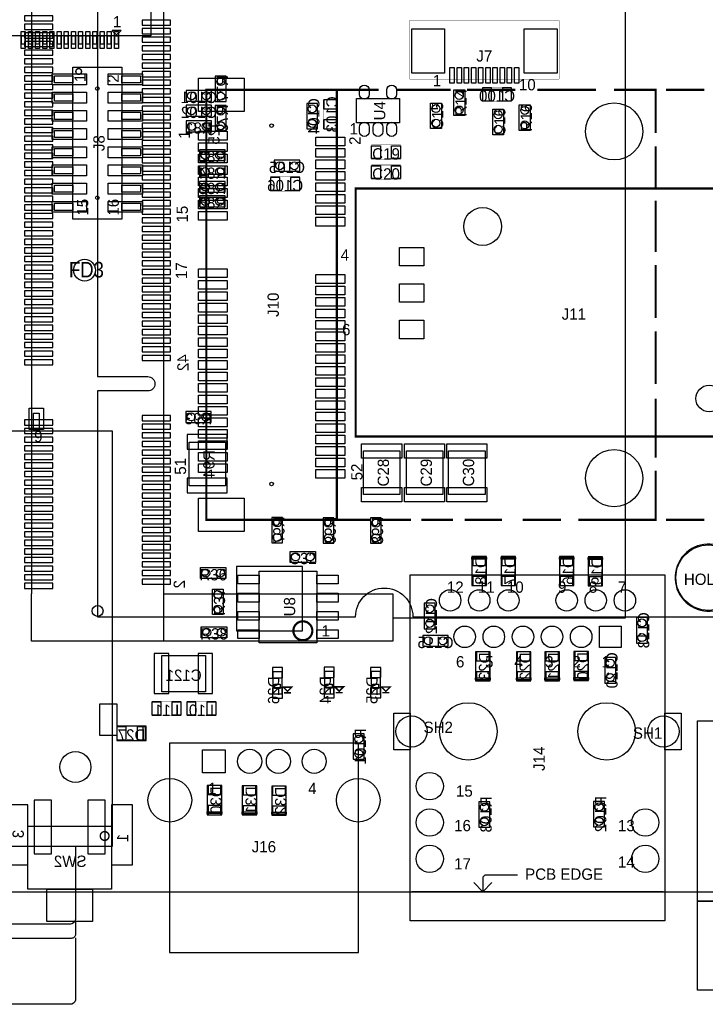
# Model space of a CAD drawing. Extents: x -51 to 4884, y -309 to 4232.
# Tile 3 of 7: x 1222 to 3105, y -309 to 2395. Entities that reach past the tile are written whole.
import ezdxf
from ezdxf.enums import TextEntityAlignment as Align

# ---------------------------------------------------------------- set-up
doc = ezdxf.new("R2010")
doc.units = 0
for name, color, linetype in [('BG_OUTLINE', 2, 'CONTINUOUS'), ('BG_VAR-SOM-MX6_V2', 1, 'CONTINUOUS'), ('PG_ASSEMBLY_BOTTOM', 3, 'CONTINUOUS'), ('PG_ASSEMBLY_TOP', 4, 'CONTINUOUS'), ('PIN_BOTTOM', 6, 'CONTINUOUS'), ('PIN_TOP', 5, 'CONTINUOUS'), ('RD_ASSEMBLY_BOTTOM', 7, 'CONTINUOUS'), ('RD_ASSEMBLY_TOP', 8, 'CONTINUOUS')]:
    doc.layers.add(name, color=color, linetype=linetype)

msp = doc.modelspace()

# ---------------------------------------------------------------- linework, layer by layer
at = {"layer": 'BG_OUTLINE'}
msp.add_lwpolyline([(0, 0), (4724.41, 0), (4724.41, 4133.86), (0, 4133.86)], close=True, dxfattribs=at)
at = {"layer": 'BG_VAR-SOM-MX6_V2'}
msp.add_lwpolyline([(2301.71, 3416.73, -0.414214), (2223.01, 3338.03, -0.414214), (2144.31, 3416.73), (1435.61, 3416.73), (1435.61, 1414.73), (1573.41, 1414.73, -0.414214), (1593.11, 1395.13, -0.414214), (1573.41, 1375.43), (1435.61, 1375.43), (1435.61, 755.33), (2144.31, 755.33, -0.414214), (2223.01, 834.03, -0.414214), (2301.71, 755.33), (3470.61, 755.33), (3470.61, 3416.73)], format="xyb", close=True, dxfattribs=at)
msp.add_lwpolyline([(2301.71, 3416.73, -0.414214), (2223.01, 3338.03, -0.414214), (2144.31, 3416.73), (1435.61, 3416.73), (1435.61, 1414.73), (1573.41, 1414.73, -0.414214), (1593.11, 1395.13, -0.414214), (1573.41, 1375.43), (1435.61, 1375.43), (1435.61, 755.33), (2144.31, 755.33, -0.414214), (2223.01, 834.03, -0.414214), (2301.71, 755.33), (3470.61, 755.33), (3470.61, 3416.73)], format="xyb", close=True, dxfattribs=at)
at = {"layer": 'PG_ASSEMBLY_BOTTOM'}
for points in [[(1616.71, 3353.75), (2246.63, 3353.75), (2246.63, 3483.67), (1254.51, 3483.67), (1254.51, 818.31)], [(1616.71, 3483.67), (1616.71, 688.39)], [(2246.63, 3420.67), (2884.51, 3420.67), (2884.51, 751.39), (2246.63, 751.39)], [(2246.63, 818.31), (2246.63, 688.39), (1254.51, 688.39), (1254.51, 818.31)], [(1616.71, 818.31), (2246.63, 818.31)]]:
    msp.add_lwpolyline(points, dxfattribs=at)
for points in [[(1759, 2240), (1759, 2170), (1789, 2170), (1789, 2240)], [(1749, 2201), (1679, 2201), (1679, 2171), (1749, 2171)], [(2010, 2165), (2010, 2095), (2040, 2095), (2040, 2165)], [(1749, 2160), (1679, 2160), (1679, 2130), (1749, 2130)], [(1789, 2089), (1789, 2159), (1759, 2159), (1759, 2089)], [(1679, 2087), (1749, 2087), (1749, 2117), (1679, 2117)], [(1716, 2008), (1786, 2008), (1786, 2038), (1716, 2038)], [(1921, 1979), (1991, 1979), (1991, 2009), (1921, 2009)], [(1716, 1963), (1786, 1963), (1786, 1993), (1716, 1993)], [(1716, 1921), (1786, 1921), (1786, 1951), (1716, 1951)], [(1716, 1881), (1786, 1881), (1786, 1911), (1716, 1911)], [(1678, 1289), (1748, 1289), (1748, 1319), (1678, 1319)], [(1787, 1235), (1787, 1115), (1687, 1115), (1687, 1235)], [(1914, 1028), (1914, 958), (1944, 958), (1944, 1028)], [(2055, 1027), (2055, 957), (2085, 957), (2085, 1027)], [(2185, 1027), (2185, 957), (2215, 957), (2215, 1027)], [(2504, 841), (2504, 921), (2464, 921), (2464, 841)], [(2584, 841), (2584, 921), (2544, 921), (2544, 841)], [(2744, 841), (2744, 921), (2704, 921), (2704, 841)], [(2823, 840), (2823, 920), (2783, 920), (2783, 840)], [(2504, 918), (2504, 913), (2464, 913), (2464, 918)], [(2584, 918), (2584, 913), (2544, 913), (2544, 918)], [(2744, 918), (2744, 913), (2704, 913), (2704, 918)], [(2823, 917), (2823, 912), (2783, 912), (2783, 917)], [(2333, 792), (2333, 722), (2363, 722), (2363, 792)], [(2916, 753), (2916, 683), (2946, 683), (2946, 753)], [(2399, 704), (2329, 704), (2329, 674), (2399, 674)], [(2474, 659), (2474, 579), (2514, 579), (2514, 659)], [(2586, 659), (2586, 579), (2626, 579), (2626, 659)], [(2664, 659), (2664, 579), (2704, 579), (2704, 659)], [(2744, 660), (2744, 580), (2784, 580), (2784, 660)], [(1612, 649), (1732, 649), (1732, 549), (1612, 549)], [(2829, 643), (2829, 573), (2859, 573), (2859, 643)], [(1917.91, 542.16), (1917.91, 605.16), (1941.53, 605.16), (1941.53, 542.16)], [(2059.91, 542.86), (2059.91, 605.86), (2083.53, 605.86), (2083.53, 542.86)], [(2187.91, 542.56), (2187.91, 605.56), (2211.53, 605.56), (2211.53, 542.56)], [(1937.59, 557.91), (1921.85, 557.91), (1921.85, 569.72), (1937.59, 569.72)], [(2079.59, 558.61), (2063.85, 558.61), (2063.85, 570.42), (2079.59, 570.42)], [(2207.59, 558.31), (2191.85, 558.31), (2191.85, 570.12), (2207.59, 570.12)], [(2474, 582), (2474, 587), (2514, 587), (2514, 582)], [(2586, 582), (2586, 587), (2626, 587), (2626, 582)], [(2664, 582), (2664, 587), (2704, 587), (2704, 582)], [(2744, 583), (2744, 588), (2784, 588), (2784, 583)], [(1489, 415), (1569, 415), (1569, 455), (1489, 455)], [(1566, 415), (1561, 415), (1561, 455), (1566, 455)], [(2168, 364), (2168, 434), (2138, 434), (2138, 364)], [(1736.59, 291.5), (1736.59, 211.5), (1776.59, 211.5), (1776.59, 291.5)], [(1833, 291), (1833, 211), (1873, 211), (1873, 291)], [(1914, 290), (1914, 210), (1954, 210), (1954, 290)], [(2483, 247), (2483, 177), (2513, 177), (2513, 247)], [(2798, 248), (2798, 178), (2828, 178), (2828, 248)], [(1736.59, 214.5), (1736.59, 219.5), (1776.59, 219.5), (1776.59, 214.5)], [(1833, 214), (1833, 219), (1873, 219), (1873, 214)], [(1914, 213), (1914, 218), (1954, 218), (1954, 213)], [(1244, 6.5), (1244, 179.5), (1474, 179.5), (1474, 6.5)], [(1296.5, -81.5), (1296.5, 6.5), (1421.5, 6.5), (1421.5, -81.5)]]:
    msp.add_lwpolyline(points, close=True, dxfattribs=at)
for points, const_width in [([(2493, 2170), (2573, 2170), (2573, 2210), (2493, 2210)], 1), ([(2055, 2175), (2055, 2095), (2095, 2095), (2095, 2175)], 1), ([(1911, 1924), (1991, 1924), (1991, 1964), (1911, 1964)], 1), ([(1957.28, 550.04), (1969.09, 561.85), (1945.47, 561.85)], 3.94), ([(2099.28, 550.74), (2111.09, 562.55), (2087.47, 562.55)], 3.94), ([(2227.28, 550.44), (2239.09, 562.25), (2215.47, 562.25)], 3.94), ([(1585, 483), (1665, 483), (1665, 523), (1585, 523)], 1), ([(1681, 483), (1761, 483), (1761, 523), (1681, 523)], 1)]:
    msp.add_lwpolyline(points, close=True, dxfattribs=dict(at, const_width=const_width))
at = {"layer": 'PG_ASSEMBLY_BOTTOM', "const_width": 3.94}
for points in [[(1967.12, 546.1), (1947.44, 546.1)], [(2109.12, 546.8), (2089.44, 546.8)], [(2237.12, 546.5), (2217.44, 546.5)]]:
    msp.add_lwpolyline(points, dxfattribs=at)
at = {"layer": 'PG_ASSEMBLY_BOTTOM', "const_width": 4}
msp.add_lwpolyline([(1455, 165.04, 1), (1455, 140.96, 1)], format="xyb", close=True, dxfattribs=at)
at = {"layer": 'PG_ASSEMBLY_TOP'}
for points in [[(1581.97, 2609.01), (1581.97, 2351.13), (625.27, 2351.13), (625.27, 2609.01)], [(1500.47, 2365.7), (1476.06, 2365.7), (1476.06, 2364.91), (1487.87, 2353.1)], [(1236.3, 2351.13), (1236.3, 2327.51), (1226.85, 2327.51), (1226.85, 2351.13)], [(1255.98, 2351.13), (1255.98, 2327.51), (1246.53, 2327.51), (1246.53, 2351.13)], [(1275.67, 2351.13), (1275.67, 2327.51), (1266.22, 2327.51), (1266.22, 2351.13)], [(1295.35, 2351.13), (1295.35, 2327.51), (1285.9, 2327.51), (1285.9, 2351.13)], [(1315.04, 2351.13), (1315.04, 2327.51), (1305.59, 2327.51), (1305.59, 2351.13)], [(1334.72, 2351.13), (1334.72, 2327.51), (1325.27, 2327.51), (1325.27, 2351.13)], [(1354.41, 2351.13), (1354.41, 2327.51), (1344.96, 2327.51), (1344.96, 2351.13)], [(1374.09, 2351.13), (1374.09, 2327.51), (1364.64, 2327.51), (1364.64, 2351.13)], [(1393.78, 2351.13), (1393.78, 2327.51), (1384.33, 2327.51), (1384.33, 2351.13)], [(1413.46, 2351.13), (1413.46, 2327.51), (1404.01, 2327.51), (1404.01, 2351.13)], [(1433.15, 2351.13), (1433.15, 2327.51), (1423.7, 2327.51), (1423.7, 2351.13)], [(1452.83, 2351.13), (1452.83, 2327.51), (1443.38, 2327.51), (1443.38, 2351.13)], [(1472.52, 2351.13), (1472.52, 2327.51), (1463.07, 2327.51), (1463.07, 2351.13)], [(1492.2, 2351.13), (1492.2, 2327.51), (1482.75, 2327.51), (1482.75, 2351.13)], [(1368.07, 2264.86), (1501.93, 2264.86), (1501.93, 1847.14), (1368.07, 1847.14)], [(1316.89, 2241.04), (1368.07, 2241.04), (1368.07, 2221.35), (1316.89, 2221.35)], [(1501.93, 2241.04), (1553.11, 2241.04), (1553.11, 2221.35), (1501.93, 2221.35)], [(1316.89, 2191.04), (1368.07, 2191.04), (1368.07, 2171.35), (1316.89, 2171.35)], [(1501.93, 2191.04), (1553.11, 2191.04), (1553.11, 2171.35), (1501.93, 2171.35)], [(2414, 2132), (2414, 2202), (2444, 2202), (2444, 2132)], [(2147, 2178.5), (2265, 2178.5), (2265, 2111.5), (2147, 2111.5)], [(2380, 2166), (2380, 2096), (2350, 2096), (2350, 2166)], [(1316.89, 2141.04), (1368.07, 2141.04), (1368.07, 2121.35), (1316.89, 2121.35)], [(1501.93, 2141.04), (1553.11, 2141.04), (1553.11, 2121.35), (1501.93, 2121.35)], [(2521, 2079), (2521, 2149), (2551, 2149), (2551, 2079)], [(2624, 2161), (2624, 2091), (2594, 2091), (2594, 2161)], [(1316.89, 2091.04), (1368.07, 2091.04), (1368.07, 2071.35), (1316.89, 2071.35)], [(1501.93, 2091.04), (1553.11, 2091.04), (1553.11, 2071.35), (1501.93, 2071.35)], [(1316.89, 2041.04), (1368.07, 2041.04), (1368.07, 2021.35), (1316.89, 2021.35)], [(1501.93, 2041.04), (1553.11, 2041.04), (1553.11, 2021.35), (1501.93, 2021.35)], [(1316.89, 1991.04), (1368.07, 1991.04), (1368.07, 1971.35), (1316.89, 1971.35)], [(1501.93, 1991.04), (1553.11, 1991.04), (1553.11, 1971.35), (1501.93, 1971.35)], [(1316.89, 1941.04), (1368.07, 1941.04), (1368.07, 1921.35), (1316.89, 1921.35)], [(1501.93, 1941.04), (1553.11, 1941.04), (1553.11, 1921.35), (1501.93, 1921.35)], [(1316.89, 1891.04), (1368.07, 1891.04), (1368.07, 1871.35), (1316.89, 1871.35)], [(1501.93, 1891.04), (1553.11, 1891.04), (1553.11, 1871.35), (1501.93, 1871.35)], [(1259.77, 1265.47), (1259.77, 1314.68), (1275.52, 1314.68), (1275.52, 1265.47)], [(353.27, 123.74), (353.27, 1265.47), (1475.32, 1265.47), (1475.32, 123.74)], [(2266, 1091), (2166, 1091), (2166, 1211), (2266, 1211)], [(2384, 1091), (2284, 1091), (2284, 1211), (2384, 1211)], [(2500, 1091), (2400, 1091), (2400, 1211), (2500, 1211)], [(2034.5, 904.59), (1964.5, 904.59), (1964.5, 934.59), (2034.5, 934.59)], [(1718, 890), (1788, 890), (1788, 860), (1718, 860)], [(1879.5, 683.59), (1879.5, 880.59), (2037.5, 880.59), (2037.5, 683.59)], [(2994, 870), (2994, -80), (2294, -80), (2294, 870)], [(1781, 831), (1781, 761), (1751, 761), (1751, 831)], [(1720.48, 727.61), (1790.48, 727.61), (1790.48, 697.61), (1720.48, 697.61)], [(2294, 490), (2294, 390), (2249, 390), (2249, 490)], [(3039, 490), (3039, 390), (2994, 390), (2994, 490)], [(3083.33, -26.01), (3083.33, 469.27), (4310.89, 469.27), (4310.89, -26.01)], [(1632.8, -167), (2152.8, -167), (2152.8, 408), (1632.8, 408)], [(3083.33, -270.1), (3083.33, -26.01), (3280.18, -26.01), (3280.18, -270.1)]]:
    msp.add_lwpolyline(points, close=True, dxfattribs=at)
for points, const_width in [([(2292.49, 2393.54), (2703.51, 2393.54)], 0.79), ([(2292.49, 2231.85), (2292.49, 2393.54)], 0.79), ([(2703.51, 2393.54), (2703.51, 2231.85)], 0.79), ([(2703.51, 2231.85), (2292.49, 2231.85)], 0.79), ([(2092.65, 1021.45), (1734.39, 1021.45), (1734.39, 2202.55), (2092.65, 2202.55), (2092.65, 1021.45), (2185.8, 1021.45)], 6), ([(2207.99, 2202.55), (2092.65, 2202.55)], 6), ([(2405.65, 2202.55), (2256.39, 2202.55)], 6), ([(2583.13, 2202.55), (2450.02, 2202.55)], 6), ([(2804.99, 2202.55), (2643.64, 2202.55)], 6), ([(2968.64, 2083.96), (2968.64, 2202.55), (2854.59, 2202.55)], 6), ([(2997, 2202.55), (3101.88, 2202.55)], 6), ([(2968.64, 1934.71), (2968.64, 2047.66)], 6), ([(2968.64, 1757.22), (2968.64, 1898.41)], 6), ([(2968.64, 1575.7), (2968.64, 1720.92)], 6), ([(2968.64, 1394.18), (2968.64, 1539.39)], 6), ([(2968.64, 1192.48), (2968.64, 1353.84)], 6), ([(2846.52, 1021.45), (2968.64, 1021.45), (2968.64, 1156.18)], 6), ([(2203.95, 1021.45), (2296.73, 1021.45)], 6), ([(2324.97, 1021.45), (2411.69, 1021.45)], 6), ([(2443.96, 1021.45), (2546.83, 1021.45)], 6), ([(2603.3, 1021.45), (2708.18, 1021.45)], 6), ([(2756.59, 1021.45), (2893.74, 1021.45)], 6), ([(2997, 1021.45), (3101.88, 1021.45)], 6)]:
    msp.add_lwpolyline(points, dxfattribs=dict(at, const_width=const_width))
for points, const_width in [([(1391.69, 2252.85, 1), (1375.95, 2252.85, 1)], 3.94), ([(2025.5, 716.59, 1), (1973.5, 716.59, 1)], 6)]:
    msp.add_lwpolyline(points, format="xyb", close=True, dxfattribs=dict(at, const_width=const_width))
for points, const_width in [([(2268, 2011), (2188, 2011), (2188, 2051), (2268, 2051)], 1), ([(2188, 1996), (2268, 1996), (2268, 1956), (2188, 1956)], 1), ([(2144.51, 1931.35), (3329.55, 1931.35), (3329.55, 1250.25), (2144.51, 1250.25)], 6)]:
    msp.add_lwpolyline(points, close=True, dxfattribs=dict(at, const_width=const_width))
msp.add_lwpolyline([(3073.99, 779.6, 1), (3153.99, 945.6, 1)], format="xyb", close=True, dxfattribs=at)
for points in [[(1374.93, 123.74), (1374.93, -77.17)], [(2589, 45), (2499, 45), (2494, 40), (2494, 0)], [(2989, 0), (2299, 0)], [(2469, 25), (2494, 0), (2519, 25)], [(1362.64, -88.86), (442.61, -88.86)], [(1374.93, -82.6), (1374.93, -88.86), (1374.1, -88.86)], [(1374.93, -88.86), (1374.93, -116.77)], [(1363.12, -128.23), (443.12, -128.23)], [(1374.93, -127.17), (1374.93, -128.23), (1374.02, -128.23)], [(1374.93, -128.23), (1374.93, -298.23)], [(1360.68, -309.37), (443.79, -309.33)], [(1374.93, -309.25), (1374.93, -309.33)]]:
    msp.add_lwpolyline(points, dxfattribs=at)
for points in [[(1375.01, -76.42, -0.383831), (1359.77, -88.86)], [(1374.93, -116.73, -0.426189), (1363.04, -128.23)], [(1374.97, -298.11, -0.357674), (1359.93, -309.37)]]:
    msp.add_lwpolyline(points, format="xyb", dxfattribs=at)
at = {"layer": 'PIN_BOTTOM'}
for points in [[(1313.19, 2406.02), (1235.19, 2406.02), (1235.19, 2392.02), (1313.19, 2392.02)], [(1313.19, 2382.4), (1235.19, 2382.4), (1235.19, 2368.4), (1313.19, 2368.4)], [(1636.03, 2394.21), (1558.03, 2394.21), (1558.03, 2380.21), (1636.03, 2380.21)], [(1313.19, 2358.78), (1235.19, 2358.78), (1235.19, 2344.78), (1313.19, 2344.78)], [(1636.03, 2370.59), (1558.03, 2370.59), (1558.03, 2356.59), (1636.03, 2356.59)], [(1313.19, 2335.16), (1235.19, 2335.16), (1235.19, 2321.16), (1313.19, 2321.16)], [(1636.03, 2346.97), (1558.03, 2346.97), (1558.03, 2332.97), (1636.03, 2332.97)], [(1313.19, 2311.53), (1235.19, 2311.53), (1235.19, 2297.53), (1313.19, 2297.53)], [(1636.03, 2323.35), (1558.03, 2323.35), (1558.03, 2309.35), (1636.03, 2309.35)], [(1636.03, 2299.72), (1558.03, 2299.72), (1558.03, 2285.72), (1636.03, 2285.72)], [(1313.19, 2287.91), (1235.19, 2287.91), (1235.19, 2273.91), (1313.19, 2273.91)], [(1636.03, 2276.1), (1558.03, 2276.1), (1558.03, 2262.1), (1636.03, 2262.1)], [(1313.19, 2264.29), (1235.19, 2264.29), (1235.19, 2250.29), (1313.19, 2250.29)], [(1636.03, 2252.48), (1558.03, 2252.48), (1558.03, 2238.48), (1636.03, 2238.48)], [(1313.19, 2240.67), (1235.19, 2240.67), (1235.19, 2226.67), (1313.19, 2226.67)], [(1636.03, 2228.86), (1558.03, 2228.86), (1558.03, 2214.86), (1636.03, 2214.86)], [(1313.19, 2217.05), (1235.19, 2217.05), (1235.19, 2203.05), (1313.19, 2203.05)], [(1313.19, 2193.42), (1235.19, 2193.42), (1235.19, 2179.42), (1313.19, 2179.42)], [(1636.03, 2205.24), (1558.03, 2205.24), (1558.03, 2191.24), (1636.03, 2191.24)], [(2518, 2172.5), (2518, 2207.5), (2493, 2207.5), (2493, 2172.5)], [(2573, 2172.5), (2573, 2207.5), (2548, 2207.5), (2548, 2172.5)], [(1313.19, 2169.8), (1235.19, 2169.8), (1235.19, 2155.8), (1313.19, 2155.8)], [(1636.03, 2181.61), (1558.03, 2181.61), (1558.03, 2167.61), (1636.03, 2167.61)], [(2057.5, 2150), (2092.5, 2150), (2092.5, 2175), (2057.5, 2175)], [(1313.19, 2146.18), (1235.19, 2146.18), (1235.19, 2132.18), (1313.19, 2132.18)], [(1636.03, 2157.99), (1558.03, 2157.99), (1558.03, 2143.99), (1636.03, 2143.99)], [(1313.19, 2122.56), (1235.19, 2122.56), (1235.19, 2108.56), (1313.19, 2108.56)], [(1636.03, 2134.37), (1558.03, 2134.37), (1558.03, 2120.37), (1636.03, 2120.37)], [(1636.03, 2110.75), (1558.03, 2110.75), (1558.03, 2096.75), (1636.03, 2096.75)], [(2057.5, 2095), (2092.5, 2095), (2092.5, 2120), (2057.5, 2120)], [(1313.19, 2098.94), (1235.19, 2098.94), (1235.19, 2084.94), (1313.19, 2084.94)], [(1636.03, 2087.12), (1558.03, 2087.12), (1558.03, 2073.12), (1636.03, 2073.12)], [(1313.19, 2075.31), (1235.19, 2075.31), (1235.19, 2061.31), (1313.19, 2061.31)], [(1636.03, 2063.5), (1558.03, 2063.5), (1558.03, 2049.5), (1636.03, 2049.5)], [(1313.19, 2051.69), (1235.19, 2051.69), (1235.19, 2037.69), (1313.19, 2037.69)], [(1636.03, 2039.88), (1558.03, 2039.88), (1558.03, 2025.88), (1636.03, 2025.88)], [(1313.19, 2028.07), (1235.19, 2028.07), (1235.19, 2014.07), (1313.19, 2014.07)], [(1313.19, 2004.45), (1235.19, 2004.45), (1235.19, 1990.45), (1313.19, 1990.45)], [(1636.03, 2016.26), (1558.03, 2016.26), (1558.03, 2002.26), (1636.03, 2002.26)], [(1313.19, 1980.82), (1235.19, 1980.82), (1235.19, 1966.82), (1313.19, 1966.82)], [(1636.03, 1992.64), (1558.03, 1992.64), (1558.03, 1978.64), (1636.03, 1978.64)], [(1313.19, 1957.2), (1235.19, 1957.2), (1235.19, 1943.2), (1313.19, 1943.2)], [(1636.03, 1969.01), (1558.03, 1969.01), (1558.03, 1955.01), (1636.03, 1955.01)], [(1936, 1926.5), (1936, 1961.5), (1911, 1961.5), (1911, 1926.5)], [(1991, 1926.5), (1991, 1961.5), (1966, 1961.5), (1966, 1926.5)], [(1313.19, 1933.58), (1235.19, 1933.58), (1235.19, 1919.58), (1313.19, 1919.58)], [(1636.03, 1945.39), (1558.03, 1945.39), (1558.03, 1931.39), (1636.03, 1931.39)], [(1636.03, 1921.77), (1558.03, 1921.77), (1558.03, 1907.77), (1636.03, 1907.77)], [(1313.19, 1909.96), (1235.19, 1909.96), (1235.19, 1895.96), (1313.19, 1895.96)], [(1636.03, 1898.15), (1558.03, 1898.15), (1558.03, 1884.15), (1636.03, 1884.15)], [(1313.19, 1886.34), (1235.19, 1886.34), (1235.19, 1872.34), (1313.19, 1872.34)], [(1636.03, 1874.53), (1558.03, 1874.53), (1558.03, 1860.53), (1636.03, 1860.53)], [(1313.19, 1862.71), (1235.19, 1862.71), (1235.19, 1848.71), (1313.19, 1848.71)], [(1313.19, 1839.09), (1235.19, 1839.09), (1235.19, 1825.09), (1313.19, 1825.09)], [(1636.03, 1850.9), (1558.03, 1850.9), (1558.03, 1836.9), (1636.03, 1836.9)], [(1313.19, 1815.47), (1235.19, 1815.47), (1235.19, 1801.47), (1313.19, 1801.47)], [(1636.03, 1827.28), (1558.03, 1827.28), (1558.03, 1813.28), (1636.03, 1813.28)], [(1313.19, 1791.85), (1235.19, 1791.85), (1235.19, 1777.85), (1313.19, 1777.85)], [(1636.03, 1803.66), (1558.03, 1803.66), (1558.03, 1789.66), (1636.03, 1789.66)], [(1313.19, 1768.23), (1235.19, 1768.23), (1235.19, 1754.23), (1313.19, 1754.23)], [(1636.03, 1780.04), (1558.03, 1780.04), (1558.03, 1766.04), (1636.03, 1766.04)], [(1313.19, 1744.6), (1235.19, 1744.6), (1235.19, 1730.6), (1313.19, 1730.6)], [(1636.03, 1756.42), (1558.03, 1756.42), (1558.03, 1742.42), (1636.03, 1742.42)], [(1636.03, 1732.79), (1558.03, 1732.79), (1558.03, 1718.79), (1636.03, 1718.79)], [(1313.19, 1720.98), (1235.19, 1720.98), (1235.19, 1706.98), (1313.19, 1706.98)], [(1636.03, 1709.17), (1558.03, 1709.17), (1558.03, 1695.17), (1636.03, 1695.17)], [(1313.19, 1697.36), (1235.19, 1697.36), (1235.19, 1683.36), (1313.19, 1683.36)], [(1636.03, 1685.55), (1558.03, 1685.55), (1558.03, 1671.55), (1636.03, 1671.55)], [(1313.19, 1673.74), (1235.19, 1673.74), (1235.19, 1659.74), (1313.19, 1659.74)], [(1313.19, 1650.12), (1235.19, 1650.12), (1235.19, 1636.12), (1313.19, 1636.12)], [(1636.03, 1661.93), (1558.03, 1661.93), (1558.03, 1647.93), (1636.03, 1647.93)], [(1313.19, 1626.49), (1235.19, 1626.49), (1235.19, 1612.49), (1313.19, 1612.49)], [(1636.03, 1638.31), (1558.03, 1638.31), (1558.03, 1624.31), (1636.03, 1624.31)], [(1313.19, 1602.87), (1235.19, 1602.87), (1235.19, 1588.87), (1313.19, 1588.87)], [(1636.03, 1614.68), (1558.03, 1614.68), (1558.03, 1600.68), (1636.03, 1600.68)], [(1313.19, 1579.25), (1235.19, 1579.25), (1235.19, 1565.25), (1313.19, 1565.25)], [(1636.03, 1591.06), (1558.03, 1591.06), (1558.03, 1577.06), (1636.03, 1577.06)], [(1313.19, 1555.63), (1235.19, 1555.63), (1235.19, 1541.63), (1313.19, 1541.63)], [(1636.03, 1567.44), (1558.03, 1567.44), (1558.03, 1553.44), (1636.03, 1553.44)], [(1636.03, 1543.82), (1558.03, 1543.82), (1558.03, 1529.82), (1636.03, 1529.82)], [(1313.19, 1532.01), (1235.19, 1532.01), (1235.19, 1518.01), (1313.19, 1518.01)], [(1636.03, 1520.19), (1558.03, 1520.19), (1558.03, 1506.19), (1636.03, 1506.19)], [(1313.19, 1508.38), (1235.19, 1508.38), (1235.19, 1494.38), (1313.19, 1494.38)], [(1636.03, 1496.57), (1558.03, 1496.57), (1558.03, 1482.57), (1636.03, 1482.57)], [(1313.19, 1484.76), (1235.19, 1484.76), (1235.19, 1470.76), (1313.19, 1470.76)], [(1313.19, 1461.14), (1235.19, 1461.14), (1235.19, 1447.14), (1313.19, 1447.14)], [(1636.03, 1472.95), (1558.03, 1472.95), (1558.03, 1458.95), (1636.03, 1458.95)], [(1636.03, 1307.6), (1558.03, 1307.6), (1558.03, 1293.6), (1636.03, 1293.6)], [(1313.19, 1295.79), (1235.19, 1295.79), (1235.19, 1281.79), (1313.19, 1281.79)], [(1313.19, 1272.16), (1235.19, 1272.16), (1235.19, 1258.16), (1313.19, 1258.16)], [(1636.03, 1283.97), (1558.03, 1283.97), (1558.03, 1269.97), (1636.03, 1269.97)], [(1313.19, 1248.54), (1235.19, 1248.54), (1235.19, 1234.54), (1313.19, 1234.54)], [(1636.03, 1260.35), (1558.03, 1260.35), (1558.03, 1246.35), (1636.03, 1246.35)], [(1792, 1255.5), (1682, 1255.5), (1682, 1215.5), (1792, 1215.5)], [(1313.19, 1224.92), (1235.19, 1224.92), (1235.19, 1210.92), (1313.19, 1210.92)], [(1636.03, 1236.73), (1558.03, 1236.73), (1558.03, 1222.73), (1636.03, 1222.73)], [(1313.19, 1201.3), (1235.19, 1201.3), (1235.19, 1187.3), (1313.19, 1187.3)], [(1636.03, 1213.11), (1558.03, 1213.11), (1558.03, 1199.11), (1636.03, 1199.11)], [(1313.19, 1177.68), (1235.19, 1177.68), (1235.19, 1163.68), (1313.19, 1163.68)], [(1636.03, 1189.49), (1558.03, 1189.49), (1558.03, 1175.49), (1636.03, 1175.49)], [(1636.03, 1165.86), (1558.03, 1165.86), (1558.03, 1151.86), (1636.03, 1151.86)], [(1313.19, 1154.05), (1235.19, 1154.05), (1235.19, 1140.05), (1313.19, 1140.05)], [(1636.03, 1142.24), (1558.03, 1142.24), (1558.03, 1128.24), (1636.03, 1128.24)], [(1313.19, 1130.43), (1235.19, 1130.43), (1235.19, 1116.43), (1313.19, 1116.43)], [(1636.03, 1118.62), (1558.03, 1118.62), (1558.03, 1104.62), (1636.03, 1104.62)], [(1792, 1135.5), (1682, 1135.5), (1682, 1095.5), (1792, 1095.5)], [(1313.19, 1106.81), (1235.19, 1106.81), (1235.19, 1092.81), (1313.19, 1092.81)], [(1313.19, 1083.19), (1235.19, 1083.19), (1235.19, 1069.19), (1313.19, 1069.19)], [(1636.03, 1095), (1558.03, 1095), (1558.03, 1081), (1636.03, 1081)], [(1313.19, 1059.56), (1235.19, 1059.56), (1235.19, 1045.56), (1313.19, 1045.56)], [(1636.03, 1071.38), (1558.03, 1071.38), (1558.03, 1057.38), (1636.03, 1057.38)], [(1313.19, 1035.94), (1235.19, 1035.94), (1235.19, 1021.94), (1313.19, 1021.94)], [(1636.03, 1047.75), (1558.03, 1047.75), (1558.03, 1033.75), (1636.03, 1033.75)], [(1313.19, 1012.32), (1235.19, 1012.32), (1235.19, 998.32), (1313.19, 998.32)], [(1636.03, 1024.13), (1558.03, 1024.13), (1558.03, 1010.13), (1636.03, 1010.13)], [(1313.19, 988.7), (1235.19, 988.7), (1235.19, 974.7), (1313.19, 974.7)], [(1636.03, 1000.51), (1558.03, 1000.51), (1558.03, 986.51), (1636.03, 986.51)], [(1636.03, 976.89), (1558.03, 976.89), (1558.03, 962.89), (1636.03, 962.89)], [(1313.19, 965.08), (1235.19, 965.08), (1235.19, 951.08), (1313.19, 951.08)], [(1636.03, 953.27), (1558.03, 953.27), (1558.03, 939.27), (1636.03, 939.27)], [(1313.19, 941.45), (1235.19, 941.45), (1235.19, 927.45), (1313.19, 927.45)], [(1636.03, 929.64), (1558.03, 929.64), (1558.03, 915.64), (1636.03, 915.64)], [(2501.5, 921), (2466.5, 921), (2466.5, 896), (2501.5, 896)], [(2581.5, 921), (2546.5, 921), (2546.5, 896), (2581.5, 896)], [(2741.5, 921), (2706.5, 921), (2706.5, 896), (2741.5, 896)], [(2820.5, 920), (2785.5, 920), (2785.5, 895), (2820.5, 895)], [(1313.19, 917.83), (1235.19, 917.83), (1235.19, 903.83), (1313.19, 903.83)], [(1313.19, 894.21), (1235.19, 894.21), (1235.19, 880.21), (1313.19, 880.21)], [(1636.03, 906.02), (1558.03, 906.02), (1558.03, 892.02), (1636.03, 892.02)], [(1998.55, 893.03), (1817.55, 893.03), (1817.55, 716.03), (1998.55, 716.03)], [(1313.19, 870.59), (1235.19, 870.59), (1235.19, 856.59), (1313.19, 856.59)], [(1636.03, 882.4), (1558.03, 882.4), (1558.03, 868.4), (1636.03, 868.4)], [(2501.5, 866), (2466.5, 866), (2466.5, 841), (2501.5, 841)], [(2581.5, 866), (2546.5, 866), (2546.5, 841), (2581.5, 841)], [(2741.5, 866), (2706.5, 866), (2706.5, 841), (2741.5, 841)], [(1313.19, 846.97), (1235.19, 846.97), (1235.19, 832.97), (1313.19, 832.97)], [(1636.03, 858.78), (1558.03, 858.78), (1558.03, 844.78), (1636.03, 844.78)], [(2820.5, 865), (2785.5, 865), (2785.5, 840), (2820.5, 840)], [(2873.5, 729.5), (2873.5, 670.5), (2814.5, 670.5), (2814.5, 729.5)], [(1591.5, 654), (1591.5, 544), (1631.5, 544), (1631.5, 654)], [(1711.5, 654), (1711.5, 544), (1751.5, 544), (1751.5, 654)], [(2476.5, 634), (2511.5, 634), (2511.5, 659), (2476.5, 659)], [(2588.5, 634), (2623.5, 634), (2623.5, 659), (2588.5, 659)], [(2666.5, 634), (2701.5, 634), (2701.5, 659), (2666.5, 659)], [(2746.5, 635), (2781.5, 635), (2781.5, 660), (2746.5, 660)], [(1915.72, 587.66), (1943.72, 587.66), (1943.72, 615.66), (1915.72, 615.66)], [(2057.72, 588.36), (2085.72, 588.36), (2085.72, 616.36), (2057.72, 616.36)], [(2185.72, 588.06), (2213.72, 588.06), (2213.72, 616.06), (2185.72, 616.06)], [(2476.5, 579), (2511.5, 579), (2511.5, 604), (2476.5, 604)], [(2588.5, 579), (2623.5, 579), (2623.5, 604), (2588.5, 604)], [(2666.5, 579), (2701.5, 579), (2701.5, 604), (2666.5, 604)], [(2746.5, 580), (2781.5, 580), (2781.5, 605), (2746.5, 605)], [(1915.72, 531.66), (1943.72, 531.66), (1943.72, 559.66), (1915.72, 559.66)], [(2057.72, 532.36), (2085.72, 532.36), (2085.72, 560.36), (2057.72, 560.36)], [(2185.72, 532.06), (2213.72, 532.06), (2213.72, 560.06), (2185.72, 560.06)], [(1610, 485.5), (1610, 520.5), (1585, 520.5), (1585, 485.5)], [(1665, 485.5), (1665, 520.5), (1640, 520.5), (1640, 485.5)], [(1706, 485.5), (1706, 520.5), (1681, 520.5), (1681, 485.5)], [(1761, 485.5), (1761, 520.5), (1736, 520.5), (1736, 485.5)], [(1514, 417.5), (1514, 452.5), (1489, 452.5), (1489, 417.5)], [(1569, 417.5), (1569, 452.5), (1544, 452.5), (1544, 417.5)], [(1723.5, 326.5), (1723.5, 389.5), (1786.5, 389.5), (1786.5, 326.5)], [(1739.09, 266.5), (1774.09, 266.5), (1774.09, 291.5), (1739.09, 291.5)], [(1835.5, 266), (1870.5, 266), (1870.5, 291), (1835.5, 291)], [(1916.5, 265), (1951.5, 265), (1951.5, 290), (1916.5, 290)], [(1261.5, 103.5), (1309, 103.5), (1309, 251.5), (1261.5, 251.5)], [(1409, 103.5), (1456.5, 103.5), (1456.5, 251.5), (1409, 251.5)], [(1186.5, 73.5), (1244, 73.5), (1244, 238.5), (1186.5, 238.5)], [(1474, 73.5), (1531.5, 73.5), (1531.5, 238.5), (1474, 238.5)], [(1739.09, 211.5), (1774.09, 211.5), (1774.09, 236.5), (1739.09, 236.5)], [(1835.5, 211), (1870.5, 211), (1870.5, 236), (1835.5, 236)], [(1916.5, 210), (1951.5, 210), (1951.5, 235), (1916.5, 235)]]:
    msp.add_lwpolyline(points, close=True, dxfattribs=at)
for centre, radius in [((1774, 2225), 11), ((1435, 2206), 5), ((1694, 2186), 11), ((1734, 2186), 11), ((1774, 2185), 11), ((2854.46, 2088.38), 78.5), ((1694, 2145), 11), ((1734, 2145), 11), ((1774, 2144), 11), ((2025, 2150), 11), ((1694, 2102), 11), ((1734, 2102), 11), ((1774, 2104), 11), ((2025, 2110), 11), ((1913.52, 2104.13), 5), ((1731, 2023), 11), ((1771, 2023), 11), ((1936, 1994), 11), ((1976, 1994), 11), ((1731, 1978), 11), ((1771, 1978), 11), ((1731, 1936), 11), ((1771, 1936), 11), ((1435, 1906), 5), ((1731, 1896), 11), ((1771, 1896), 11), ((2493.33, 1827.02), 52), ((3115.38, 1354.58), 36.5), ((1693, 1304), 11), ((1733, 1304), 11), ((2854.46, 1135.62), 78.5), ((1913.52, 1119.87), 5), ((1929, 1013), 11), ((2070, 1012), 11), ((2200, 1012), 11), ((1929, 973), 11), ((2070, 972), 11), ((2200, 972), 11), ((3113.99, 862.6), 90), ((2404, 800), 29.5), ((2484, 800), 29.5), ((2564, 800), 29.5), ((2724, 800), 29.5), ((2804, 800), 29.5), ((2884, 800), 29.5), ((1435.61, 771.07), 15), ((2348, 777), 11), ((2348, 737), 11), ((2931, 738), 11), ((2444, 700), 29.5), ((2524, 700), 29.5), ((2604, 700), 29.5), ((2684, 700), 29.5), ((2764, 700), 29.5), ((2931, 698), 11), ((2344, 689), 11), ((2384, 689), 11), ((2844, 628), 11), ((2844, 588), 11), ((2454, 440), 79), ((2834, 440), 79), ((2298, 440), 43), ((2990, 440), 43), ((2153, 419), 11), ((1374.93, 342.24), 42.5), ((1853.4, 358), 33), ((1932.2, 358), 33), ((2030.6, 358), 33), ((2153, 379), 11), ((2348, 290), 37.5), ((1634.1, 251.3), 60), ((2151.5, 251.3), 60), ((2813, 233), 11), ((2348, 190), 37.5), ((2498, 232), 11), ((2940, 190), 37.5), ((2498, 192), 11), ((2813, 193), 11), ((2348, 90), 37.5), ((2940, 90), 37.5)]:
    msp.add_circle(centre, radius, dxfattribs=at)
at = {"layer": 'PIN_TOP'}
for points in [[(1237.07, 2362.82), (1237.07, 2315.82), (1226.07, 2315.82), (1226.07, 2362.82)], [(1256.76, 2362.82), (1256.76, 2315.82), (1245.76, 2315.82), (1245.76, 2362.82)], [(1276.44, 2362.82), (1276.44, 2315.82), (1265.44, 2315.82), (1265.44, 2362.82)], [(1296.13, 2362.82), (1296.13, 2315.82), (1285.13, 2315.82), (1285.13, 2362.82)], [(1315.81, 2362.82), (1315.81, 2315.82), (1304.81, 2315.82), (1304.81, 2362.82)], [(1335.5, 2362.82), (1335.5, 2315.82), (1324.5, 2315.82), (1324.5, 2362.82)], [(1355.18, 2362.82), (1355.18, 2315.82), (1344.18, 2315.82), (1344.18, 2362.82)], [(1374.87, 2362.82), (1374.87, 2315.82), (1363.87, 2315.82), (1363.87, 2362.82)], [(1394.55, 2362.82), (1394.55, 2315.82), (1383.55, 2315.82), (1383.55, 2362.82)], [(1414.24, 2362.82), (1414.24, 2315.82), (1403.24, 2315.82), (1403.24, 2362.82)], [(1433.92, 2362.82), (1433.92, 2315.82), (1422.92, 2315.82), (1422.92, 2362.82)], [(1453.61, 2362.82), (1453.61, 2315.82), (1442.61, 2315.82), (1442.61, 2362.82)], [(1473.29, 2362.82), (1473.29, 2315.82), (1462.29, 2315.82), (1462.29, 2362.82)], [(1492.98, 2362.82), (1492.98, 2315.82), (1481.98, 2315.82), (1481.98, 2362.82)], [(2388.95, 2369.97), (2388.95, 2247.91), (2298.39, 2247.91), (2298.39, 2369.97)], [(2697.61, 2369.97), (2697.61, 2247.91), (2607.05, 2247.91), (2607.05, 2369.97)], [(1310.98, 2246), (1405.48, 2246), (1405.48, 2216), (1310.98, 2216)], [(1464.52, 2246), (1559.02, 2246), (1559.02, 2216), (1464.52, 2216)], [(2415.32, 2263.66), (2415.32, 2220.36), (2403.51, 2220.36), (2403.51, 2263.66)], [(2435.01, 2263.66), (2435.01, 2220.36), (2423.2, 2220.36), (2423.2, 2263.66)], [(2454.7, 2263.66), (2454.7, 2220.36), (2442.89, 2220.36), (2442.89, 2263.66)], [(2474.38, 2263.66), (2474.38, 2220.36), (2462.57, 2220.36), (2462.57, 2263.66)], [(2494.07, 2263.66), (2494.07, 2220.36), (2482.26, 2220.36), (2482.26, 2263.66)], [(2513.74, 2263.66), (2513.74, 2220.36), (2501.93, 2220.36), (2501.93, 2263.66)], [(2533.43, 2263.66), (2533.43, 2220.36), (2521.62, 2220.36), (2521.62, 2263.66)], [(2553.11, 2263.66), (2553.11, 2220.36), (2541.3, 2220.36), (2541.3, 2263.66)], [(2572.8, 2263.66), (2572.8, 2220.36), (2560.99, 2220.36), (2560.99, 2263.66)], [(2592.49, 2263.66), (2592.49, 2220.36), (2580.68, 2220.36), (2580.68, 2263.66)], [(1838.72, 2143.27), (1712.72, 2143.27), (1712.72, 2234.27), (1838.72, 2234.27)], [(1310.98, 2196), (1405.48, 2196), (1405.48, 2166), (1310.98, 2166)], [(1464.52, 2196), (1559.02, 2196), (1559.02, 2166), (1464.52, 2166)], [(1310.98, 2146), (1405.48, 2146), (1405.48, 2116), (1310.98, 2116)], [(1464.52, 2146), (1559.02, 2146), (1559.02, 2116), (1464.52, 2116)], [(1310.98, 2096), (1405.48, 2096), (1405.48, 2066), (1310.98, 2066)], [(1464.52, 2096), (1559.02, 2096), (1559.02, 2066), (1464.52, 2066)], [(1791.6, 2064.57), (1712.6, 2064.57), (1712.6, 2088.57), (1791.6, 2088.57)], [(1791.6, 2033.07), (1712.6, 2033.07), (1712.6, 2057.07), (1791.6, 2057.07)], [(2114.44, 2048.82), (2035.44, 2048.82), (2035.44, 2072.82), (2114.44, 2072.82)], [(1310.98, 2046), (1405.48, 2046), (1405.48, 2016), (1310.98, 2016)], [(1464.52, 2046), (1559.02, 2046), (1559.02, 2016), (1464.52, 2016)], [(2114.44, 2017.32), (2035.44, 2017.32), (2035.44, 2041.32), (2114.44, 2041.32)], [(2188, 2013.5), (2188, 2048.5), (2213, 2048.5), (2213, 2013.5)], [(2243, 2013.5), (2243, 2048.5), (2268, 2048.5), (2268, 2013.5)], [(1791.6, 2001.57), (1712.6, 2001.57), (1712.6, 2025.57), (1791.6, 2025.57)], [(2114.44, 1985.83), (2035.44, 1985.83), (2035.44, 2009.83), (2114.44, 2009.83)], [(1310.98, 1996), (1405.48, 1996), (1405.48, 1966), (1310.98, 1966)], [(1464.52, 1996), (1559.02, 1996), (1559.02, 1966), (1464.52, 1966)], [(1791.6, 1970.08), (1712.6, 1970.08), (1712.6, 1994.08), (1791.6, 1994.08)], [(2114.44, 1954.33), (2035.44, 1954.33), (2035.44, 1978.33), (2114.44, 1978.33)], [(2213, 1993.5), (2213, 1958.5), (2188, 1958.5), (2188, 1993.5)], [(2268, 1993.5), (2268, 1958.5), (2243, 1958.5), (2243, 1993.5)], [(1791.6, 1938.58), (1712.6, 1938.58), (1712.6, 1962.58), (1791.6, 1962.58)], [(1310.98, 1946), (1405.48, 1946), (1405.48, 1916), (1310.98, 1916)], [(1464.52, 1946), (1559.02, 1946), (1559.02, 1916), (1464.52, 1916)], [(1791.6, 1907.09), (1712.6, 1907.09), (1712.6, 1931.09), (1791.6, 1931.09)], [(2114.44, 1922.83), (2035.44, 1922.83), (2035.44, 1946.83), (2114.44, 1946.83)], [(1310.98, 1896), (1405.48, 1896), (1405.48, 1866), (1310.98, 1866)], [(1464.52, 1896), (1559.02, 1896), (1559.02, 1866), (1464.52, 1866)], [(1791.6, 1875.59), (1712.6, 1875.59), (1712.6, 1899.59), (1791.6, 1899.59)], [(2114.44, 1891.34), (2035.44, 1891.34), (2035.44, 1915.34), (2114.44, 1915.34)], [(1791.6, 1844.09), (1712.6, 1844.09), (1712.6, 1868.09), (1791.6, 1868.09)], [(2114.44, 1859.84), (2035.44, 1859.84), (2035.44, 1883.84), (2114.44, 1883.84)], [(2114.44, 1828.35), (2035.44, 1828.35), (2035.44, 1852.35), (2114.44, 1852.35)], [(2264.55, 1718.84), (2264.55, 1769.84), (2331.55, 1769.84), (2331.55, 1718.84)], [(1791.6, 1686.61), (1712.6, 1686.61), (1712.6, 1710.61), (1791.6, 1710.61)], [(1791.6, 1655.12), (1712.6, 1655.12), (1712.6, 1679.12), (1791.6, 1679.12)], [(2114.44, 1670.87), (2035.44, 1670.87), (2035.44, 1694.87), (2114.44, 1694.87)], [(2114.44, 1639.37), (2035.44, 1639.37), (2035.44, 1663.37), (2114.44, 1663.37)], [(2264.55, 1618.84), (2264.55, 1669.84), (2331.55, 1669.84), (2331.55, 1618.84)], [(1791.6, 1623.62), (1712.6, 1623.62), (1712.6, 1647.62), (1791.6, 1647.62)], [(2114.44, 1607.87), (2035.44, 1607.87), (2035.44, 1631.87), (2114.44, 1631.87)], [(1791.6, 1592.13), (1712.6, 1592.13), (1712.6, 1616.13), (1791.6, 1616.13)], [(2114.44, 1576.38), (2035.44, 1576.38), (2035.44, 1600.38), (2114.44, 1600.38)], [(1791.6, 1560.63), (1712.6, 1560.63), (1712.6, 1584.63), (1791.6, 1584.63)], [(2114.44, 1544.88), (2035.44, 1544.88), (2035.44, 1568.88), (2114.44, 1568.88)], [(2264.55, 1518.84), (2264.55, 1569.84), (2331.55, 1569.84), (2331.55, 1518.84)], [(1791.6, 1529.13), (1712.6, 1529.13), (1712.6, 1553.13), (1791.6, 1553.13)], [(1791.6, 1497.64), (1712.6, 1497.64), (1712.6, 1521.64), (1791.6, 1521.64)], [(2114.44, 1513.39), (2035.44, 1513.39), (2035.44, 1537.39), (2114.44, 1537.39)], [(1791.6, 1466.14), (1712.6, 1466.14), (1712.6, 1490.14), (1791.6, 1490.14)], [(2114.44, 1481.89), (2035.44, 1481.89), (2035.44, 1505.89), (2114.44, 1505.89)], [(2114.44, 1450.39), (2035.44, 1450.39), (2035.44, 1474.39), (2114.44, 1474.39)], [(1791.6, 1434.65), (1712.6, 1434.65), (1712.6, 1458.65), (1791.6, 1458.65)], [(2114.44, 1418.9), (2035.44, 1418.9), (2035.44, 1442.9), (2114.44, 1442.9)], [(1791.6, 1403.15), (1712.6, 1403.15), (1712.6, 1427.15), (1791.6, 1427.15)], [(2114.44, 1387.4), (2035.44, 1387.4), (2035.44, 1411.4), (2114.44, 1411.4)], [(1791.6, 1371.65), (1712.6, 1371.65), (1712.6, 1395.65), (1791.6, 1395.65)], [(2114.44, 1355.91), (2035.44, 1355.91), (2035.44, 1379.91), (2114.44, 1379.91)], [(1791.6, 1340.16), (1712.6, 1340.16), (1712.6, 1364.16), (1791.6, 1364.16)], [(1248.14, 1269.44), (1248.14, 1328.44), (1287.14, 1328.44), (1287.14, 1269.44)], [(1791.6, 1308.66), (1712.6, 1308.66), (1712.6, 1332.66), (1791.6, 1332.66)], [(2114.44, 1324.41), (2035.44, 1324.41), (2035.44, 1348.41), (2114.44, 1348.41)], [(1791.6, 1277.17), (1712.6, 1277.17), (1712.6, 1301.17), (1791.6, 1301.17)], [(2114.44, 1292.91), (2035.44, 1292.91), (2035.44, 1316.91), (2114.44, 1316.91)], [(2114.44, 1261.42), (2035.44, 1261.42), (2035.44, 1285.42), (2114.44, 1285.42)], [(1791.6, 1245.67), (1712.6, 1245.67), (1712.6, 1269.67), (1791.6, 1269.67)], [(2114.44, 1229.92), (2035.44, 1229.92), (2035.44, 1253.92), (2114.44, 1253.92)], [(1791.6, 1214.17), (1712.6, 1214.17), (1712.6, 1238.17), (1791.6, 1238.17)], [(2114.44, 1198.43), (2035.44, 1198.43), (2035.44, 1222.43), (2114.44, 1222.43)], [(2271, 1190.5), (2161, 1190.5), (2161, 1230.5), (2271, 1230.5)], [(2389, 1190.5), (2279, 1190.5), (2279, 1230.5), (2389, 1230.5)], [(2505, 1190.5), (2395, 1190.5), (2395, 1230.5), (2505, 1230.5)], [(1791.6, 1182.68), (1712.6, 1182.68), (1712.6, 1206.68), (1791.6, 1206.68)], [(2114.44, 1166.93), (2035.44, 1166.93), (2035.44, 1190.93), (2114.44, 1190.93)], [(1791.6, 1151.18), (1712.6, 1151.18), (1712.6, 1175.18), (1791.6, 1175.18)], [(2114.44, 1135.43), (2035.44, 1135.43), (2035.44, 1159.43), (2114.44, 1159.43)], [(2271, 1070.5), (2161, 1070.5), (2161, 1110.5), (2271, 1110.5)], [(2389, 1070.5), (2279, 1070.5), (2279, 1110.5), (2389, 1110.5)], [(2505, 1070.5), (2395, 1070.5), (2395, 1110.5), (2505, 1110.5)], [(1838.72, 989.73), (1712.72, 989.73), (1712.72, 1080.73), (1838.72, 1080.73)], [(1879.5, 869.59), (1879.5, 845.59), (1820.5, 845.59), (1820.5, 869.59)], [(2096.5, 869.59), (2096.5, 845.59), (2037.5, 845.59), (2037.5, 869.59)], [(1879.5, 819.59), (1879.5, 795.59), (1820.5, 795.59), (1820.5, 819.59)], [(2096.5, 819.59), (2096.5, 795.59), (2037.5, 795.59), (2037.5, 819.59)], [(1879.5, 769.59), (1879.5, 745.59), (1820.5, 745.59), (1820.5, 769.59)], [(2096.5, 769.59), (2096.5, 745.59), (2037.5, 745.59), (2037.5, 769.59)], [(1879.5, 719.59), (1879.5, 695.59), (1820.5, 695.59), (1820.5, 719.59)], [(2096.5, 719.59), (2096.5, 695.59), (2037.5, 695.59), (2037.5, 719.59)], [(2873.5, 729.5), (2873.5, 670.5), (2814.5, 670.5), (2814.5, 729.5)], [(1441.98, 428.66), (1441.98, 515.66), (1488.98, 515.66), (1488.98, 428.66)], [(1723.5, 326.5), (1723.5, 389.5), (1786.5, 389.5), (1786.5, 326.5)]]:
    msp.add_lwpolyline(points, close=True, dxfattribs=at)
for points in [[(2182, 2202), (2182, 2190, -1), (2155, 2190), (2155, 2202, -1)], [(2257, 2202), (2257, 2190, -1), (2230, 2190), (2230, 2202, -1)], [(2182, 2100), (2182, 2088, -1), (2155, 2088), (2155, 2100, -1)], [(2219.5, 2100), (2219.5, 2088, -1), (2192.5, 2088), (2192.5, 2100, -1)], [(2257, 2100), (2257, 2088, -1), (2230, 2088), (2230, 2100, -1)]]:
    msp.add_lwpolyline(points, format="xyb", close=True, dxfattribs=at)
for centre, radius in [((1435, 2206), 5), ((2429, 2187), 11), ((2854.46, 2088.38), 78.5), ((2365, 2151), 11), ((2429, 2147), 11), ((2536, 2134), 11), ((2609, 2146), 11), ((2365, 2111), 11), ((2609, 2106), 11), ((1913.52, 2104.13), 5), ((2536, 2094), 11), ((1435, 1906), 5), ((2493.33, 1827.02), 52), ((1400, 1707), 30), ((3115.38, 1354.58), 36.5), ((2854.46, 1135.62), 78.5), ((1913.52, 1119.87), 5), ((3113.99, 862.6), 90), ((1979.5, 919.59), 11), ((2019.5, 919.59), 11), ((1733, 875), 11), ((1773, 875), 11), ((1766, 816), 11), ((2404, 800), 29.5), ((2484, 800), 29.5), ((2564, 800), 29.5), ((2724, 800), 29.5), ((2804, 800), 29.5), ((2884, 800), 29.5), ((1435.61, 771.07), 15), ((1766, 776), 11), ((1735.48, 712.61), 11), ((1775.48, 712.61), 11), ((2444, 700), 29.5), ((2524, 700), 29.5), ((2604, 700), 29.5), ((2684, 700), 29.5), ((2764, 700), 29.5), ((2454, 440), 79), ((2834, 440), 79), ((2298, 440), 43), ((2990, 440), 43), ((1374.93, 342.24), 42.5), ((1853.4, 358), 33), ((1932.2, 358), 33), ((2030.6, 358), 33), ((2348, 290), 37.5), ((1634.1, 251.3), 60), ((2151.5, 251.3), 60), ((2348, 190), 37.5), ((2940, 190), 37.5), ((2348, 90), 37.5), ((2940, 90), 37.5)]:
    msp.add_circle(centre, radius, dxfattribs=at)

# ---------------------------------------------------------------- texts
at = {"layer": 'PG_ASSEMBLY_BOTTOM', "text_generation_flag": 2}
for s, p in [('42', (1685.61, 1476.03)), ('2', (1675.61, 856.03)), ('3', (1233, 170)), ('1', (1520, 159))]:
    msp.add_text(s, height=31, rotation=90, dxfattribs=at).set_placement(p)
at = {"layer": 'PG_ASSEMBLY_TOP'}
for s, p in [('1', (1478, 2374)), ('1', (2128, 2080)), ('4', (2103.32, 1733.42)), ('6', (2107.23, 1528.37)), ('9', (1261.23, 1234.72)), ('12', (2395, 821)), ('11', (2480, 821)), ('10', (2560, 821)), ('9', (2700, 821)), ('8', (2785, 821)), ('7', (2865, 821)), ('1', (2051, 701)), ('6', (2420, 616)), ('5', (2500, 616)), ('4', (2580, 616)), ('3', (2665, 616)), ('2', (2740, 616)), ('1', (2820, 616)), ('SH2', (2331, 436)), ('SH1', (2906, 420)), ('15', (2420, 261)), ('16', (2415, 166)), ('13', (2865, 166)), ('17', (2415, 61)), ('14', (2865, 66)), ('PCB EDGE', (2610, 32.66))]:
    msp.add_text(s, height=31, dxfattribs=at).set_placement(p)
for s, p in [('1', (1403, 2224)), ('2', (1494, 2222)), ('1', (1689.35, 2068.04)), ('2', (2158.06, 2051.16)), ('15', (1410, 1857)), ('16', (1494, 1857)), ('15', (1683.58, 1837.91)), ('17', (1681.56, 1682.6)), ('51', (1678.67, 1145.19)), ('52', (2163.25, 1129.77))]:
    msp.add_text(s, height=31, rotation=90, dxfattribs=at).set_placement(p)
for s, p in [('1', (2368, 2212)), ('10', (2616, 2201)), ('1', (1750.6, 268)), ('4', (2025.6, 268))]:
    msp.add_text(s, height=31, dxfattribs=at).set_placement(p, align=Align.CENTER)
at = {"layer": 'RD_ASSEMBLY_BOTTOM', "text_generation_flag": 2}
for s, p in [('R77', (1794, 2205)), ('C104', (2045, 2130)), ('C103', (2095, 2135)), ('R79', (1794, 2124)), ('J25', (1770.61, 2085.4)), ('R94', (1757, 1175)), ('R97', (1949, 993)), ('R99', (2090, 992)), ('R98', (2220, 992)), ('D18', (2504, 881)), ('D17', (2584, 881)), ('D16', (2744, 881)), ('D19', (2823, 880)), ('C112', (2368, 757)), ('C113', (2951, 718)), ('D23', (2514, 619)), ('D22', (2626, 619)), ('D21', (2704, 619)), ('D20', (2784, 620)), ('C120', (2864, 608)), ('D26', (1934.57, 553.1)), ('D24', (2076.57, 553.8)), ('D25', (2204.57, 553.5)), ('R101', (2173, 399)), ('D30', (1776.59, 251.5)), ('D31', (1873, 251)), ('D32', (1954, 250)), ('R103', (2518, 212)), ('R102', (2833, 213))]:
    msp.add_text(s, height=31, rotation=90, dxfattribs=at).set_placement(p, align=Align.CENTER)
for s, p in [('C101', (1714, 2166)), ('C100', (2533, 2170)), ('C102', (1714, 2125)), ('R81', (1714, 2082)), ('R82', (1751, 2003)), ('C105', (1956, 1974)), ('R84', (1751, 1958)), ('R85', (1751, 1916)), ('C106', (1951, 1924)), ('R86', (1751, 1876)), ('R93', (1713, 1284)), ('C115', (2364, 669)), ('C121', (1672, 579)), ('L11', (1625, 483)), ('L10', (1721, 483)), ('D27', (1529, 415)), ('SW2', (1360.5, 68))]:
    msp.add_text(s, height=31, dxfattribs=at).set_placement(p, align=Align.CENTER)
at = {"layer": 'RD_ASSEMBLY_TOP'}
for s, p in [('J7', (2498, 2280.06)), ('C19', (2228, 2011)), ('C20', (2228, 1956)), ('J11', (2744, 1571)), ('C32', (1999.5, 899.59)), ('R36', (1753, 855)), ('HOLE4', (3113.99, 842.6)), ('R38', (1755.48, 692.61)), ('J16', (1892.5, 108))]:
    msp.add_text(s, height=31, dxfattribs=at).set_placement(p, align=Align.CENTER)
for s, p in [('R14', (2449, 2167)), ('U4', (2226, 2145)), ('C15', (2385, 2131)), ('C16', (2556, 2114)), ('R16', (2629, 2126)), ('J8', (1455, 2056)), ('J10', (1933.52, 1612)), ('C28', (2236, 1151)), ('C29', (2354, 1151)), ('C30', (2470, 1151)), ('R37', (1786, 796)), ('U8', (1978.5, 782.59)), ('J14', (2664, 365))]:
    msp.add_text(s, height=31, rotation=90, dxfattribs=at).set_placement(p, align=Align.CENTER)
at = {"layer": 'RD_ASSEMBLY_TOP', "width": 0.883721}
msp.add_text('FD3', height=43, dxfattribs=at).set_placement((1405, 1687), align=Align.CENTER)

doc.saveas('drawing.dxf')
